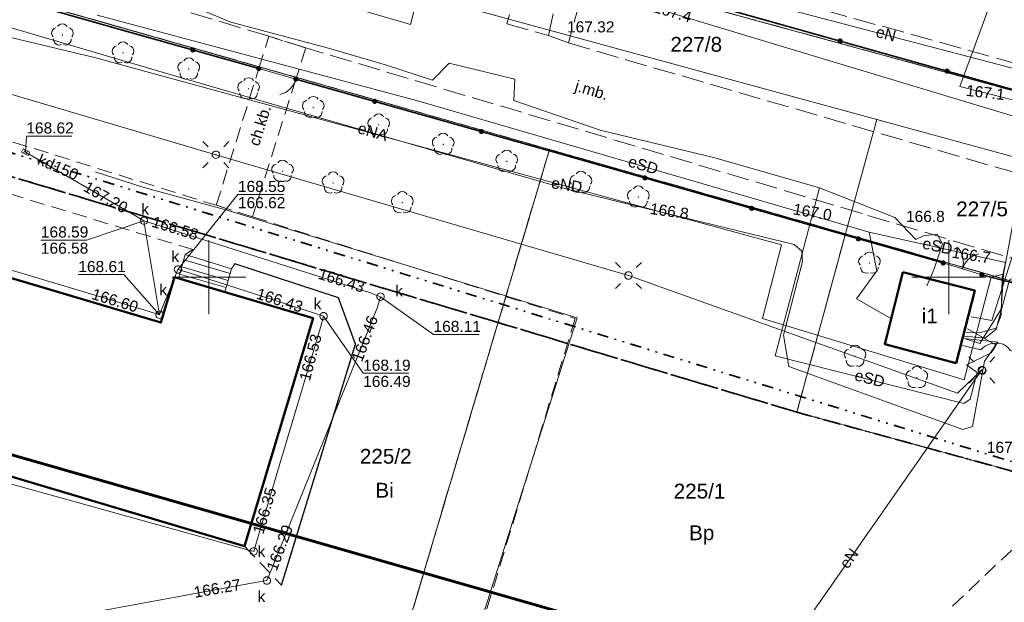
# Model space of a CAD drawing. Extents: x 7503703 to 7518012, y 5690450 to 5705715.
# Tile 31 of 50: x 7512587 to 7512654, y 5696878 to 5696917. Entities that reach past the tile are written whole.
import ezdxf
from ezdxf.enums import TextEntityAlignment as Align

# ---------------------------------------------------------------- set-up
doc = ezdxf.new("R2010")
doc.units = 0
for name, pattern in [('DWUKROPK1_5-3', [2.23, 0.75, -0.46, 0.05, -0.46, 0.05, -0.46]), ('KROPK2-2-2', [3.49, 1, -0.47, 0.05, -0.47, 1, -0.5]), ('PRZER1-1', [1, 0.5, -0.5]), ('PRZER2-1', [1.5, 1, -0.5]), ('PRZER3-1', [2, 1.5, -0.5])]:
    doc.linetypes.add(name, pattern=pattern)
doc.layers.get('0').update_dxf_attribs({"linetype": 'CONTINUOUS'})
for name, color, linetype, lineweight in [('EGBN', 7, 'CONTINUOUS', 18), ('EGBS', 7, 'CONTINUOUS', 18), ('EGBU', 7, 'CONTINUOUS', 50), ('EGBU_O', 7, 'CONTINUOUS', 50), ('EGDE', 7, 'CONTINUOUS', 18), ('EGDE_O', 7, 'CONTINUOUS', 18), ('EGPG', 7, 'CONTINUOUS', 18), ('GESGPB', 7, 'CONTINUOUS', 35), ('GESGPS', 7, 'CONTINUOUS', 35), ('GOSRBG', 7, 'CONTINUOUS', 18), ('GUPPRZ_O', 7, 'CONTINUOUS', 18), ('OTKC', 7, 'CONTINUOUS', 18), ('OTKC_O', 7, 'CONTINUOUS', 18), ('OTKG', 7, 'CONTINUOUS', 18), ('OTKJ', 7, 'CONTINUOUS', 18), ('OTKJ_O', 7, 'CONTINUOUS', 18), ('OTKK', 7, 'CONTINUOUS', 25), ('OTKU', 7, 'CONTINUOUS', 18), ('OTOB', 7, 'CONTINUOUS', 18), ('OTOF', 7, 'CONTINUOUS', 18), ('OTOO', 7, 'CONTINUOUS', 35), ('OTRN_O', 7, 'CONTINUOUS', 13), ('OTZI', 7, 'CONTINUOUS', 18), ('Ramka sekcyjna', 7, 'CONTINUOUS', 18), ('SUEO', 7, 'CONTINUOUS', 18), ('SUPP', 7, 'CONTINUOUS', 18), ('SUPW', 7, 'CONTINUOUS', 18), ('SUPW_O', 7, 'CONTINUOUS', 18)]:
    doc.layers.add(name, color=color, linetype=linetype, lineweight=lineweight)
for name, color, linetype, lineweight, true_color in [('EGUG', 96, 'CONTINUOUS', 18, 0x008000), ('EGUG_O', 96, 'CONTINUOUS', 18, 0x008000), ('GESKLU', 96, 'CONTINUOUS', 18, 0x008000), ('GESKLU_O', 96, 'CONTINUOUS', 18, 0x008000), ('OTZL', 96, 'CONTINUOUS', 18, 0x008000), ('SUCP', 212, 'CONTINUOUS', 18, 0xd200d2), ('SUEP', 1, 'CONTINUOUS', 18, 0xff0000), ('SUEP_O', 1, 'CONTINUOUS', 18, 0xff0000), ('SUKK', 36, 'CONTINUOUS', 18, 0x803300), ('SUKP', 36, 'CONTINUOUS', 18, 0x803300), ('SUKP_O', 36, 'CONTINUOUS', 18, 0x803300), ('SUTP', 30, 'CONTINUOUS', 18, 0xff9100)]:
    doc.layers.add(name, color=color, linetype=linetype, lineweight=lineweight, true_color=true_color)
doc.styles.add('Arial', font='arial.ttf')

# ---------------------------------------------------------------- blocks, each defined once
blk = doc.blocks.new('D_GSPRDL1')
blk.add_hatch(color=0).paths.add_polyline_path([(0, -0.045), (0.013906, -0.042798), (0.02645, -0.036406), (0.036406, -0.02645), (0.042798, -0.013906), (0.045, 0), (0.042798, 0.013906), (0.036406, 0.02645), (0.02645, 0.036406), (0.013906, 0.042798), (0, 0.045), (-0.013906, 0.042798), (-0.02645, 0.036406), (-0.036406, 0.02645), (-0.042798, 0.013906), (-0.045, 0), (-0.042798, -0.013906), (-0.036406, -0.02645), (-0.02645, -0.036406), (-0.013906, -0.042798)])
at = {"color": 0}
for points in [[(-0.324277, 0.563333), (-0.240553, 0.662679), (-0.127956, 0.727494), (0, 0.75), (0.127956, 0.727494), (0.240553, 0.662679), (0.324277, 0.563333)], [(-0.635969, -0.134326), (-0.70458, -0.024001), (-0.731429, 0.103115), (-0.713292, 0.231763), (-0.652348, 0.346501), (-0.55591, 0.433559), (-0.435555, 0.482485)], [(0.435555, 0.482485), (0.55591, 0.433559), (0.652348, 0.346501), (0.713292, 0.231763), (0.731429, 0.103115), (0.70458, -0.024001), (0.635969, -0.134326)], [(-0.068773, -0.646351), (-0.194901, -0.677512), (-0.324092, -0.663766), (-0.440839, -0.606763), (-0.531129, -0.513345), (-0.584125, -0.394725), (-0.593465, -0.265141)], [(0.593465, -0.265141), (0.584125, -0.394725), (0.531129, -0.513345), (0.440839, -0.606763), (0.324092, -0.663766), (0.194901, -0.677512), (0.068773, -0.646351)]]:
    blk.add_lwpolyline(points, dxfattribs=at)
blk = doc.blocks.new('D_GUPKKS1')
at = {"color": 0}
blk.add_lwpolyline([(0.5, -0.25), (-0.5, -0.25), (-0.5, 0.25), (0.5, 0.25)], close=True, dxfattribs=at)
for points in [[(-0.175, -0.25), (-0.175, 0.25)], [(0.175, -0.25), (0.175, 0.25)]]:
    blk.add_lwpolyline(points, dxfattribs=at)
blk = doc.blocks.new('D_GUPELA2')
blk.add_hatch(color=0).paths.add_polyline_path([(-0.001087, 0.044987), (0.011881, 0.043403), (0.021281, 0.03965), (0.030065, 0.033482), (0.038133, 0.023893), (0.043117, 0.012881), (0.044986, 0.001113), (0.044323, -0.007777), (0.040557, -0.019497), (0.033417, -0.030138), (0.024849, -0.037517), (0.013788, -0.042836), (0.002013, -0.044955), (-0.00982, -0.043916), (-0.020466, -0.040077), (-0.029541, -0.033946), (-0.036867, -0.025804), (-0.04187, -0.01649), (-0.04461, -0.005909), (-0.044532, 0.006476), (-0.041285, 0.017903), (-0.034764, 0.028574), (-0.024479, 0.03776), (-0.013449, 0.042943)])
at = {"color": 0}
for points in [[(-0.883883, 0.883883), (-0.53033, 0.53033)], [(0.883883, 0.883883), (0.53033, 0.53033)], [(-0.883883, -0.883883), (-0.53033, -0.53033)], [(0.883883, -0.883883), (0.53033, -0.53033)]]:
    blk.add_lwpolyline(points, dxfattribs=at)
blk = doc.blocks.new('D_GUPELA1')
at = {"color": 0}
blk.add_lwpolyline([(0, 0.25), (0.064705, 0.241481), (0.125, 0.216506), (0.176777, 0.176777), (0.216506, 0.125), (0.241481, 0.064705), (0.25, 0), (0.241481, -0.064705), (0.216506, -0.125), (0.176777, -0.176777), (0.125, -0.216506), (0.064705, -0.241481), (0, -0.25), (-0.064705, -0.241481), (-0.125, -0.216506), (-0.176777, -0.176777), (-0.216506, -0.125), (-0.241481, -0.064705), (-0.25, 0), (-0.241481, 0.064705), (-0.216506, 0.125), (-0.176777, 0.176777), (-0.125, 0.216506), (-0.064705, 0.241481)], close=True, dxfattribs=at)
blk = doc.blocks.new('D_GUPIWZ1_1')
at = {"color": 0}
blk.add_lwpolyline([(0, 0.25), (0.064705, 0.241481), (0.125, 0.216506), (0.176777, 0.176777), (0.216506, 0.125), (0.241481, 0.064705), (0.25, 0), (0.241481, -0.064705), (0.216506, -0.125), (0.176777, -0.176777), (0.125, -0.216506), (0.064705, -0.241481), (0, -0.25), (-0.064705, -0.241481), (-0.125, -0.216506), (-0.176777, -0.176777), (-0.216506, -0.125), (-0.241481, -0.064705), (-0.25, 0), (-0.241481, 0.064705), (-0.216506, 0.125), (-0.176777, 0.176777), (-0.125, 0.216506), (-0.064705, 0.241481)], close=True, dxfattribs=at)
blk = doc.blocks.new('D_GUPISN1')
at = {"color": 0}
blk.add_lwpolyline([(0, 0.25), (0.064705, 0.241481), (0.125, 0.216506), (0.176777, 0.176777), (0.216506, 0.125), (0.241481, 0.064705), (0.25, 0), (0.241481, -0.064705), (0.216506, -0.125), (0.176777, -0.176777), (0.125, -0.216506), (0.064705, -0.241481), (0, -0.25), (-0.064705, -0.241481), (-0.125, -0.216506), (-0.176777, -0.176777), (-0.216506, -0.125), (-0.241481, -0.064705), (-0.25, 0), (-0.241481, 0.064705), (-0.216506, 0.125), (-0.176777, 0.176777), (-0.125, 0.216506), (-0.064705, 0.241481)], close=True, dxfattribs=at)
blk = doc.blocks.new('D_GEPPGD1_2')
blk.add_hatch(color=0).paths.add_polyline_path([(0, -0.045), (0.013906, -0.042798), (0.02645, -0.036406), (0.036406, -0.02645), (0.042798, -0.013906), (0.045, 0), (0.042798, 0.013906), (0.036406, 0.02645), (0.02645, 0.036406), (0.013906, 0.042798), (0, 0.045), (-0.013906, 0.042798), (-0.02645, 0.036406), (-0.036406, 0.02645), (-0.042798, 0.013906), (-0.045, 0), (-0.042798, -0.013906), (-0.036406, -0.02645), (-0.02645, -0.036406), (-0.013906, -0.042798)])
blk = doc.blocks.new('D_GSLKBR1')
at = {"color": 0}
for points in [[(1.299038, 0.75), (1.06066, 0.43934), (0.75, 0.200962), (0.388229, 0.051111), (0, 0)], [(0, 0), (0.388229, -0.051111), (0.75, -0.200962), (1.06066, -0.43934), (1.299038, -0.75)]]:
    blk.add_lwpolyline(points, dxfattribs=at)
blk = doc.blocks.new('D_KOLO')
blk.add_hatch(color=0).paths.add_polyline_path([(-0.175, 0), (-0.169037, -0.045293), (-0.151554, -0.0875), (-0.123744, -0.123744), (-0.0875, -0.151554), (-0.045293, -0.169037), (0, -0.175), (0.045293, -0.169037), (0.0875, -0.151554), (0.123744, -0.123744), (0.151554, -0.0875), (0.169037, -0.045293), (0.175, 0), (0.169037, 0.045293), (0.151554, 0.0875), (0.123744, 0.123744), (0.0875, 0.151554), (0.045293, 0.169037), (0, 0.175), (-0.045293, 0.169037), (-0.0875, 0.151554), (-0.123744, 0.123744), (-0.151554, 0.0875), (-0.169037, 0.045293)])
blk = doc.blocks.new('D_GSLKOG1')
blk.add_hatch(color=0).paths.add_polyline_path([(-0.175, 0), (-0.169037, -0.045293), (-0.151554, -0.0875), (-0.123744, -0.123744), (-0.0875, -0.151554), (-0.045293, -0.169037), (0, -0.175), (0.045293, -0.169037), (0.0875, -0.151554), (0.123744, -0.123744), (0.151554, -0.0875), (0.169037, -0.045293), (0.175, 0), (0.169037, 0.045293), (0.151554, 0.0875), (0.123744, 0.123744), (0.0875, 0.151554), (0.045293, 0.169037), (0, 0.175), (-0.045293, 0.169037), (-0.0875, 0.151554), (-0.123744, 0.123744), (-0.151554, 0.0875), (-0.169037, 0.045293)])
blk = doc.blocks.new('D_GSLKFU1')
at = {"color": 0}
blk.add_lwpolyline([(0, 0), (-0.012833, -0.195789), (-0.051111, -0.388229), (-0.114181, -0.574025), (-0.200962, -0.75), (-0.30997, -0.913142), (-0.43934, -1.06066), (-0.586858, -1.19003), (-0.75, -1.299038)], dxfattribs=at)

msp = doc.modelspace()

# ---------------------------------------------------------------- linework, layer by layer
at = {"layer": 'EGBN', "color": 7, "linetype": 'Continuous', "lineweight": 18, "elevation": 10.18}
msp.add_lwpolyline([(7512551.39, 5696897.08), (7512531.04, 5696902.96), (7512535.5, 5696918.23), (7512556.54, 5696911.93), (7512557.01, 5696911.79), (7512556.17, 5696908.98), (7512560.09, 5696907.81), (7512596.75, 5696896.92), (7512597.66, 5696899.99), (7512607.03, 5696897.23), (7512602.41, 5696881.81), (7512557.94, 5696895.09), (7512556.18, 5696895.61)], close=True, dxfattribs=at)
at = {"layer": 'EGBS', "color": 7, "linetype": 'Continuous', "lineweight": 18, "elevation": 10.18}
msp.add_lwpolyline([(7512601.53, 5696900.55), (7512601.07, 5696898.98), (7512597.93, 5696899.91), (7512598.4, 5696901.52)], close=True, dxfattribs=at)
for points in [[(7512601.441, 5696900.245), (7512598.297, 5696901.166)], [(7512601.3, 5696899.765), (7512598.157, 5696900.686)], [(7512601.159, 5696899.285), (7512598.016, 5696900.206)]]:
    msp.add_lwpolyline(points, dxfattribs=at)
at = {"layer": 'EGBU', "color": 18, "linetype": 'Continuous', "lineweight": 50, "true_color": 0x0a0909, "elevation": 10.18}
msp.add_lwpolyline([(7512535.5, 5696918.23), (7512556.54, 5696911.93), (7512557.01, 5696911.79), (7512556.17, 5696908.98), (7512560.09, 5696907.81), (7512596.75, 5696896.92), (7512597.66, 5696899.99), (7512607.03, 5696897.23), (7512602.41, 5696881.81), (7512557.94, 5696895.09), (7512556.18, 5696895.61), (7512555.82, 5696894.43), (7512554.99, 5696891.67), (7512555.99, 5696891.37), (7512555.11, 5696888.41), (7512554.1, 5696888.71), (7512551.2, 5696879.07), (7512572.01, 5696872.86), (7512568.33, 5696860.5), (7512544.41, 5696867.54)], dxfattribs=at)
msp.add_lwpolyline([(7512646.89, 5696900.32), (7512651.74, 5696899.1), (7512650.48, 5696894.19), (7512645.67, 5696895.47)], close=True, dxfattribs=at)
at = {"layer": 'EGDE', "color": 7, "linetype": 'Continuous', "lineweight": 18, "elevation": 10.22}
for points in [[(7512752.095, 5696959.778), (7512714.881, 5697060.958), (7512602.588, 5697030.113), (7512602.198, 5697030.093), (7512584.278, 5696968.198), (7512583.538, 5696965.698), (7512574.438, 5696934.651), (7512615.084, 5696923.452), (7512621.024, 5696921.693), (7512693.481, 5696901.899)], [(7512574.438, 5696934.651), (7512583.538, 5696965.698), (7512584.278, 5696968.198), (7512556.49, 5696976.558), (7512551.84, 5696961.249), (7512538.271, 5696965.369), (7512535.532, 5696966.179), (7512531.842, 5696952.68), (7512535.671, 5696951.53), (7512557.91, 5696944.83), (7512564.42, 5696967.52), (7512577.43, 5696963.91), (7512570.82, 5696940.94), (7512573.008, 5696940.281), (7512569.878, 5696931.192), (7512645.12, 5696910.644), (7512661.518, 5696906.166), (7512689.851, 5696898.43), (7512693.481, 5696901.899), (7512621.024, 5696921.693), (7512615.084, 5696923.452)], [(7512569.878, 5696931.192), (7512573.008, 5696940.281), (7512570.82, 5696940.94), (7512557.91, 5696944.83), (7512535.671, 5696951.53), (7512530.201, 5696935.092), (7512565.018, 5696925.132), (7512623.01, 5696908.62), (7512643.01, 5696902.925), (7512645.12, 5696910.644)], [(7512659.358, 5696898.266), (7512661.518, 5696906.166), (7512645.12, 5696910.644), (7512643.01, 5696902.925)], [(7512623.01, 5696908.62), (7512592.16, 5696804.83), (7512674.495, 5696883.749), (7512661.607, 5696897.627), (7512659.358, 5696898.266), (7512656.118, 5696886.387), (7512639.721, 5696890.866), (7512643.01, 5696902.925)], [(7512656.118, 5696886.387), (7512659.358, 5696898.266), (7512643.01, 5696902.925), (7512639.721, 5696890.866)]]:
    msp.add_lwpolyline(points, close=True, dxfattribs=at)
msp.add_lwpolyline([(7512530.201, 5696935.092), (7512565.018, 5696925.132), (7512623.01, 5696908.62), (7512592.16, 5696804.83), (7512587.987, 5696800.83), (7512583.288, 5696797.191), (7512578.028, 5696794.183), (7512572.679, 5696791.664), (7512564.28, 5696788.226), (7512558.57, 5696786.126), (7512552.67, 5696784.835)], dxfattribs=at)
at = {"layer": 'EGUG', "color": 96, "linetype": 'PRZER1-1', "lineweight": 18, "true_color": 0x008000, "elevation": 10.08}
for points in [[(7512574.438, 5696934.651), (7512583.538, 5696965.698), (7512584.278, 5696968.198), (7512602.198, 5697030.093), (7512629.996, 5697038.231), (7512638.635, 5697040.761), (7512668.063, 5697049.38), (7512687.522, 5697055.079), (7512707.181, 5697060.838), (7512714.981, 5697063.118), (7512730.349, 5697020.332), (7512730.419, 5697020.142), (7512736.738, 5697002.534), (7512742.777, 5696985.735), (7512748.856, 5696968.747), (7512752.095, 5696959.778), (7512693.481, 5696901.899), (7512621.024, 5696921.693), (7512615.084, 5696923.452)], [(7512623.01, 5696908.62), (7512643.01, 5696902.925), (7512639.721, 5696890.866), (7512656.118, 5696886.387), (7512659.358, 5696898.266), (7512661.607, 5696897.627), (7512674.495, 5696883.749), (7512592.16, 5696804.83)], [(7512639.721, 5696890.866), (7512643.01, 5696902.925), (7512659.358, 5696898.266), (7512656.118, 5696886.387)]]:
    msp.add_lwpolyline(points, close=True, dxfattribs=at)
for points in [[(7512542.821, 5696980.678), (7512556.06, 5696976.688), (7512556.49, 5696976.558), (7512584.278, 5696968.198), (7512583.538, 5696965.698), (7512574.438, 5696934.651), (7512615.084, 5696923.452), (7512621.024, 5696921.693), (7512693.481, 5696901.899), (7512689.851, 5696898.43), (7512674.495, 5696883.749), (7512661.607, 5696897.627), (7512659.358, 5696898.266), (7512643.01, 5696902.925), (7512623.01, 5696908.62), (7512565.018, 5696925.132), (7512530.201, 5696935.092)], [(7512530.201, 5696935.092), (7512565.018, 5696925.132), (7512623.01, 5696908.62), (7512592.16, 5696804.83), (7512587.987, 5696800.83), (7512583.288, 5696797.191), (7512578.028, 5696794.183), (7512572.679, 5696791.664), (7512564.28, 5696788.226), (7512558.57, 5696786.126), (7512552.67, 5696784.835)]]:
    msp.add_lwpolyline(points, dxfattribs=at)
at = {"layer": 'GESGPB', "color": 7, "linetype": 'DWUKROPK1_5-3', "lineweight": 35, "elevation": 10.1}
msp.add_lwpolyline([(7512599.331, 5697115.344), (7512556.49, 5696976.558), (7512542.821, 5696980.678), (7512539.742, 5696981.618), (7512535.872, 5696982.778), (7512528.932, 5696984.867), (7512521.993, 5696986.957), (7512517.453, 5696971.649), (7512513.453, 5696958.15), (7512506.043, 5696933.272), (7512834.022, 5696832.038), (7512839.07, 5696834.82), (7512845.963, 5696838.599), (7512853.095, 5696845.399), (7512853.94, 5696848.24), (7512867.188, 5696892.527), (7512874.83, 5696917.94), (7512878.731, 5696930.93), (7512790.055, 5696979.375), (7512630.836, 5697066.378), (7512611.809, 5697119.393)], close=True, dxfattribs=at)
msp.add_lwpolyline([(7512687.537, 5696658.789), (7512710.125, 5696679.718), (7512732.754, 5696700.686), (7512751.622, 5696717.964), (7512775.771, 5696740.543), (7512773.651, 5696742.772), (7512814.499, 5696782.09), (7512818.899, 5696786.32), (7512823.859, 5696791.259), (7512841.659, 5696808.999), (7512838.1, 5696819.75), (7512836.541, 5696824.448), (7512835.592, 5696827.288), (7512834.022, 5696832.038), (7512506.043, 5696933.272), (7512483.414, 5696857.279), (7512498.713, 5696853.178), (7512468.781, 5696736.369), (7512448.744, 5696658.123)], dxfattribs=at)
at = {"layer": 'GESGPS', "color": 7, "linetype": 'KROPK2-2-2', "lineweight": 35, "elevation": 10.1}
for points in [[(7512435.992, 5696952.002), (7512639.721, 5696890.866), (7512656.118, 5696886.387), (7512674.495, 5696883.749), (7512697.622, 5696871.76), (7512834.022, 5696832.038), (7512839.07, 5696834.82), (7512845.963, 5696838.599), (7512853.095, 5696845.399), (7512853.94, 5696848.24), (7512867.188, 5696892.527), (7512874.83, 5696917.94), (7512878.731, 5696930.93), (7512714.981, 5697063.118), (7512707.181, 5697060.838), (7512687.522, 5697055.079), (7512668.063, 5697049.38), (7512645.697, 5697042.829), (7512618.879, 5697120.893)], [(7512687.537, 5696658.789), (7512710.125, 5696679.718), (7512732.754, 5696700.686), (7512751.622, 5696717.964), (7512775.771, 5696740.543), (7512773.651, 5696742.772), (7512814.499, 5696782.09), (7512818.899, 5696786.32), (7512823.859, 5696791.259), (7512841.659, 5696808.999), (7512838.1, 5696819.75), (7512836.541, 5696824.448), (7512835.592, 5696827.288), (7512834.022, 5696832.038), (7512697.622, 5696871.76), (7512674.495, 5696883.749), (7512656.118, 5696886.387), (7512639.721, 5696890.866), (7512435.992, 5696952.002)]]:
    msp.add_lwpolyline(points, dxfattribs=at)
at = {"layer": 'GESKLU', "color": 96, "linetype": 'PRZER3-1', "lineweight": 18, "true_color": 0x008000, "elevation": 10.06}
for points in [[(7512574.438, 5696934.651), (7512583.538, 5696965.698), (7512584.278, 5696968.198), (7512602.198, 5697030.093), (7512629.996, 5697038.231), (7512638.635, 5697040.761), (7512668.063, 5697049.38), (7512687.522, 5697055.079), (7512707.181, 5697060.838), (7512714.981, 5697063.118), (7512730.349, 5697020.332), (7512730.419, 5697020.142), (7512736.738, 5697002.534), (7512742.777, 5696985.735), (7512748.856, 5696968.747), (7512752.095, 5696959.778), (7512693.481, 5696901.899), (7512621.024, 5696921.693), (7512615.084, 5696923.452)], [(7512623.01, 5696908.62), (7512643.01, 5696902.925), (7512639.721, 5696890.866), (7512656.118, 5696886.387), (7512659.358, 5696898.266), (7512661.607, 5696897.627), (7512674.495, 5696883.749), (7512592.16, 5696804.83)], [(7512639.721, 5696890.866), (7512643.01, 5696902.925), (7512659.358, 5696898.266), (7512656.118, 5696886.387)]]:
    msp.add_lwpolyline(points, close=True, dxfattribs=at)
for points in [[(7512542.821, 5696980.678), (7512556.06, 5696976.688), (7512556.49, 5696976.558), (7512584.278, 5696968.198), (7512583.538, 5696965.698), (7512574.438, 5696934.651), (7512615.084, 5696923.452), (7512621.024, 5696921.693), (7512693.481, 5696901.899), (7512689.851, 5696898.43), (7512674.495, 5696883.749), (7512661.607, 5696897.627), (7512659.358, 5696898.266), (7512643.01, 5696902.925), (7512623.01, 5696908.62), (7512565.018, 5696925.132), (7512530.201, 5696935.092)], [(7512530.201, 5696935.092), (7512565.018, 5696925.132), (7512623.01, 5696908.62), (7512592.16, 5696804.83), (7512587.987, 5696800.83), (7512583.288, 5696797.191), (7512578.028, 5696794.183), (7512572.679, 5696791.664), (7512564.28, 5696788.226), (7512558.57, 5696786.126), (7512552.67, 5696784.835)]]:
    msp.add_lwpolyline(points, dxfattribs=at)
at = {"layer": 'GOSRBG', "color": 3, "linetype": 'Continuous', "lineweight": 60, "elevation": 10.04}
msp.add_lwpolyline([(7512739.985, 5696896.446), (7512699.032, 5696928.944), (7512591.508, 5696959.84), (7512503.234, 5696985.761), (7512469.374, 5696889.223), (7512539.922, 5696865.093), (7512550.495, 5696898.359), (7512651.11, 5696869.527), (7512666.595, 5696861.927), (7512692.607, 5696849.266)], close=True, dxfattribs=at)
at = {"layer": 'GUPPRZ_O', "color": 36, "linetype": 'Continuous', "lineweight": 13, "true_color": 0x803300, "elevation": 10.8, "flags": 128}
for points in [[(7512587.606, 5696908.444), (7512587.658, 5696909.526), (7512590.738, 5696909.526)], [(7512597.905, 5696900.514), (7512601.957, 5696905.573), (7512605.037, 5696905.573)], [(7512595.606, 5696903.804), (7512591.721, 5696902.498), (7512588.641, 5696902.498)], [(7512596.655, 5696897.455), (7512594.25, 5696900.164), (7512591.17, 5696900.164)], [(7512611.594, 5696898.675), (7512615.171, 5696896.116), (7512618.251, 5696896.116)], [(7512607.744, 5696897.355), (7512610.419, 5696893.496), (7512613.499, 5696893.496)]]:
    msp.add_lwpolyline(points, dxfattribs=at)
at = {"layer": 'OTKC', "color": 7, "linetype": 'PRZER2-1', "lineweight": 18, "elevation": 10.18}
for points in [[(7512551.19, 5696917.159), (7512554.583, 5696928.117), (7512559.914, 5696926.592), (7512565.19, 5696924.89), (7512570.558, 5696923.355), (7512568.128, 5696914.916), (7512600.494, 5696904.848), (7512602.948, 5696904.068), (7512607.227, 5696902.713), (7512624.742, 5696897.21), (7512609.134, 5696845.841), (7512599.592, 5696848.863), (7512600.291, 5696851.536), (7512582.37, 5696856.417), (7512581.556, 5696854.209), (7512541.347, 5696865.604)], [(7512569.84, 5696873.5), (7512551.2, 5696879.07), (7512554.1, 5696888.71), (7512556.35, 5696888.08), (7512557.23, 5696890.92), (7512555.99, 5696891.37), (7512554.99, 5696891.67), (7512555.82, 5696894.43), (7512556.18, 5696895.61), (7512556.445, 5696895.556), (7512557.94, 5696895.09), (7512602.41, 5696881.81), (7512604.901, 5696879.186), (7512609.904, 5696895.456), (7512608.741, 5696898.594), (7512601.748, 5696900.893), (7512601.53, 5696900.55), (7512598.4, 5696901.52), (7512598.916, 5696901.858), (7512561.348, 5696913.278), (7512561.36, 5696912.09), (7512556.98, 5696913.41), (7512556.54, 5696911.93), (7512535.5, 5696918.23)]]:
    msp.add_lwpolyline(points, dxfattribs=at)
msp.add_lwpolyline([(7512604.045, 5696916.272), (7512606.534, 5696915.482), (7512605.873, 5696913.376), (7512602.948, 5696904.068), (7512600.494, 5696904.848), (7512603.364, 5696914.086)], close=True, dxfattribs=at)
msp.add_lwpolyline([(7512485.07, 5696792.71), (7512507.37, 5696785.99), (7512516.72, 5696783.62, 0.047088), (7512535.68, 5696781.8, 0.045699), (7512554.88, 5696783.62, 0.041112), (7512573.35, 5696789.47, 0.04093), (7512590.17, 5696798.75, 0.04259), (7512604.92, 5696811.27, 0.000569), (7512641.25, 5696847.19, 0.000269), (7512676.84, 5696882.46), (7512686.22, 5696891.76), (7512687.44, 5696890.76, -0.000141), (7512660.18, 5696863.74, -0.000702), (7512624.59, 5696828.5, -0.017645), (7512598.86, 5696803.52, -0.057955), (7512582.79, 5696792.41, -0.056027), (7512564.68, 5696784.63, -0.063895), (7512545.68, 5696780.73, -0.047864), (7512526.05, 5696780.69, -0.057159), (7512506.93, 5696784.47), (7512480.86, 5696792.35), (7512481.22, 5696793.88)], format="xyb", close=True, dxfattribs=at)
at = {"layer": 'OTKG', "color": 7, "linetype": 'PRZER2-1', "lineweight": 18, "elevation": 10.18}
msp.add_lwpolyline([(7512480.72, 5696790.15), (7512506.23, 5696782.52), (7512516, 5696780.01, 0.045143), (7512535.79, 5696778.19, 0.048706), (7512555.75, 5696780.09, 0.047658), (7512574.84, 5696786.12, 0.042877), (7512592.36, 5696795.82, 0.043294), (7512607.6, 5696808.76, 0.000306), (7512643.91, 5696844.68, 0.000422), (7512679.48, 5696879.92), (7512689.09, 5696889.46), (7512687.44, 5696890.76), (7512677.96, 5696881.36), (7512660.18, 5696863.74), (7512642.41, 5696846.12, 0.000245), (7512606.06, 5696810.16), (7512598.86, 5696803.52, -0.057955), (7512582.79, 5696792.41, -0.056027), (7512564.68, 5696784.63, -0.063895), (7512545.68, 5696780.73, -0.047864), (7512526.05, 5696780.69, -0.057159), (7512506.93, 5696784.47), (7512480.86, 5696792.35)], format="xyb", close=True, dxfattribs=at)
at = {"layer": 'OTKJ', "color": 7, "linetype": 'PRZER3-1', "lineweight": 18, "elevation": 10.18}
for points in [[(7512686.22, 5696891.76), (7512644.132, 5696904.285), (7512606.534, 5696915.482), (7512604.045, 5696916.272), (7512592.416, 5696919.759), (7512560.207, 5696928.751)], [(7512586.003, 5696927.226), (7512593.599, 5696925.035), (7512605.283, 5696921.616), (7512607.863, 5696920.834), (7512614.114, 5696918.76), (7512615.348, 5696923.208), (7512616.238, 5696925.677), (7512621.668, 5696923.959), (7512621.366, 5696921.599), (7512620.122, 5696917.105), (7512622.932, 5696916.321), (7512624.283, 5696915.814), (7512662.265, 5696904.789)]]:
    msp.add_lwpolyline(points, dxfattribs=at)
at = {"layer": 'OTKK', "color": 7, "linetype": 'Continuous', "lineweight": 25, "elevation": 10.18}
msp.add_lwpolyline([(7512604.901, 5696879.186), (7512609.904, 5696895.456), (7512608.741, 5696898.594), (7512601.748, 5696900.893)], dxfattribs=at)
at = {"layer": 'OTKU', "color": 7, "linetype": 'PRZER3-1', "lineweight": 18, "elevation": 10.18}
msp.add_lwpolyline([(7512660.425, 5696912.757), (7512631.037, 5696920.991), (7512631.782, 5696923.941), (7512655.28, 5696917.977, 0.370954), (7512661.267, 5696922.246), (7512663.779, 5696931.03), (7512665.84, 5696930.52), (7512688.88, 5696923.578), (7512698.226, 5696920.427), (7512708.805, 5696917.032), (7512705.875, 5696914.139, 0.313703), (7512698.32, 5696913.27), (7512691.689, 5696907.545, -0.266367), (7512680.847, 5696907.337), (7512671.64, 5696909.653), (7512665.948, 5696911.278), (7512661.899, 5696910.526), (7512662.053, 5696910.973), (7512663.147, 5696914.97), (7512661.19, 5696915.509)], format="xyb", close=True, dxfattribs=at)
msp.add_lwpolyline([(7512624.014, 5696921.033), (7512625.621, 5696920.602), (7512624.283, 5696915.814), (7512622.932, 5696916.321)], close=True, dxfattribs=at)
at = {"layer": 'OTOB', "color": 7, "linetype": 'Continuous', "lineweight": 18, "elevation": 10.18}
msp.add_lwpolyline([(7512652.22, 5696900.15), (7512649.61, 5696900.95)], dxfattribs=at)
at = {"layer": 'OTOF', "color": 7, "linetype": 'Continuous', "lineweight": 18, "elevation": 10.18}
msp.add_lwpolyline([(7512603.364, 5696914.086), (7512605.873, 5696913.376)], dxfattribs=at)
at = {"layer": 'OTOO', "color": 7, "linetype": 'Continuous', "lineweight": 35, "elevation": 10.18}
for points in [[(7512565.19, 5696924.89), (7512570.75, 5696923.3), (7512571.5, 5696923.12), (7512594.46, 5696916.6), (7512603.364, 5696914.086)], [(7512630.62, 5696919.34), (7512661.899, 5696910.526), (7512665.948, 5696911.278)], [(7512605.873, 5696913.376), (7512623.73, 5696908.33), (7512649.61, 5696900.95)], [(7512558.57, 5696786.126), (7512561.88, 5696787.31), (7512570.7, 5696790.84), (7512580.48, 5696795.38), (7512583.01, 5696796.97), (7512598.71, 5696810.96), (7512612.26, 5696823.9), (7512627.73, 5696838.73), (7512654.48, 5696864.48), (7512663.41, 5696873.08), (7512674.22, 5696883.51), (7512673.81, 5696884.52), (7512667.75, 5696891.01), (7512661.56, 5696897.6), (7512655.81, 5696899.23), (7512652.22, 5696900.15)]]:
    msp.add_lwpolyline(points, dxfattribs=at)
at = {"layer": 'OTZI', "color": 7, "linetype": 'PRZER2-1', "lineweight": 18, "elevation": 10.1}
msp.add_lwpolyline([(7512574.068, 5696804.394), (7512592.533, 5696823.105), (7512665.956, 5696892.649)], dxfattribs=at)
at = {"layer": 'Ramka sekcyjna', "color": 7, "linetype": 'Continuous', "lineweight": 18, "elevation": 100, "flags": 128}
for points in [[(7512600, 5696897.5), (7512600, 5696902.5)], [(7512650, 5696897.5), (7512650, 5696902.5)], [(7512602.5, 5696900), (7512597.5, 5696900)], [(7512652.5, 5696900), (7512647.5, 5696900)]]:
    msp.add_lwpolyline(points, dxfattribs=at)
at = {"layer": 'SUCP', "color": 212, "linetype": 'Continuous', "lineweight": 18, "true_color": 0xd200d2, "elevation": 10.14}
msp.add_lwpolyline([(7512616.17, 5696934.189), (7512612.395, 5696919.194), (7512550.24, 5696937.071), (7512549.84, 5696935.631), (7512613.614, 5696917.072), (7512617.818, 5696933.774)], close=True, dxfattribs=at)
at = {"layer": 'SUEP', "color": 1, "linetype": 'Continuous', "lineweight": 18, "true_color": 0xff0000, "elevation": 10.14}
msp.add_lwpolyline([(7512824.41, 5697131.113), (7512823.854, 5697135.179), (7512854.296, 5697143.686), (7512868.818, 5697077.041), (7512858.127, 5697064.826), (7512836.407, 5697043.233), (7512830.95, 5697038.544), (7512823.638, 5697033.418), (7512823.529, 5697030.256), (7512812.616, 5697019.568), (7512694.033, 5696901.063), (7512691.737, 5696899.278, -0.215194), (7512689.077, 5696898.652), (7512662.232, 5696906.578), (7512659.503, 5696907.482, 0.09015), (7512658.854, 5696907.345, 0.175405), (7512657.439, 5696905.521), (7512655.606, 5696900.748), (7512654.89, 5696895.297, -0.209822), (7512654.525, 5696895.008, -0.099477), (7512654.144, 5696895.038, 0.178159), (7512653.565, 5696895.495, 0.26921), (7512652.149, 5696895.084), (7512650.907, 5696895.386)], format="xyb", dxfattribs=at)
for points in [[(7512653.681, 5696900.184), (7512652.85, 5696899.985), (7512651.023, 5696893.056), (7512637.403, 5696897.204), (7512638.69, 5696902.184), (7512613.871, 5696908.922), (7512592.257, 5696914.826), (7512582.155, 5696917.233), (7512592.072, 5696955.348)], [(7512651.51, 5696897.315), (7512652.895, 5696897.066), (7512661.617, 5696924.429), (7512636.728, 5696931.555), (7512629.599, 5696933.846), (7512615.785, 5696938.554), (7512613.748, 5696931.745), (7512598.621, 5696937.288), (7512602.492, 5696953)], [(7512702.901, 5696913.008), (7512699.481, 5696910.318), (7512697.911, 5696908.199), (7512694.951, 5696906.039), (7512690.392, 5696904.059), (7512682.693, 5696906.138), (7512678.294, 5696907.887), (7512662.438, 5696911.675), (7512655.579, 5696913.765), (7512635.882, 5696918.953), (7512622.703, 5696922.133), (7512622.184, 5696926.602), (7512623.434, 5696931.752), (7512624.993, 5696933.761), (7512628.539, 5696945.811)], [(7512640.304, 5696931.94), (7512639.682, 5696931.578), (7512655.23, 5696926.596), (7512653.587, 5696920.673), (7512650.74, 5696912.88), (7512655.804, 5696911.592), (7512653.683, 5696900.206), (7512653.527, 5696897.84), (7512652.099, 5696895.515), (7512651.05, 5696895.843)], [(7512585.047, 5696921.702), (7512588.007, 5696921.012), (7512589.946, 5696920.772), (7512593.806, 5696919.613), (7512597.216, 5696919.033), (7512601.465, 5696917.213), (7512608.065, 5696915.473), (7512612.004, 5696914.323), (7512615.094, 5696913.303), (7512616.234, 5696914.443), (7512620.663, 5696913.373), (7512620.593, 5696911.934), (7512626.443, 5696909.934), (7512634.172, 5696908.044), (7512641.249, 5696906.037), (7512646.35, 5696904.015), (7512647.76, 5696902.535), (7512648.285, 5696902.792), (7512649.212, 5696902.908), (7512649.56, 5696902.252), (7512648.981, 5696900.477), (7512648.517, 5696899.407)], [(7512651.055, 5696895.859), (7512653.3, 5696895.601), (7512652.408, 5696894.326), (7512651.602, 5696889.905), (7512650.943, 5696889.709), (7512639.191, 5696893.956), (7512638.831, 5696896.085), (7512640.101, 5696901.045), (7512640.071, 5696901.745), (7512639.531, 5696902.205), (7512624.113, 5696905.964), (7512597.986, 5696913.513), (7512586.177, 5696916.983), (7512572.208, 5696920.713), (7512571.198, 5696920.663), (7512568.778, 5696915.343), (7512566.178, 5696912.233), (7512562.418, 5696909.744), (7512556.12, 5696910.671)], [(7512646.008, 5696897.246), (7512643.746, 5696898.524), (7512645.133, 5696900.412), (7512644.609, 5696903.032), (7512614.033, 5696911.939), (7512592.455, 5696917.703)], [(7512554.972, 5696911.754), (7512556.759, 5696915.363), (7512566.638, 5696912.873), (7512569.758, 5696917.323), (7512600.465, 5696908.264), (7512628.342, 5696900.105), (7512650.588, 5696892.156), (7512652.225, 5696893.723), (7512652.263, 5696893.684)], [(7512641.249, 5696906.037), (7512638.265, 5696894.68), (7512651.003, 5696891.464), (7512651.429, 5696891.747), (7512651.902, 5696893.546), (7512651.192, 5696894.066), (7512652.849, 5696894.87), (7512653.181, 5696895.391), (7512651.713, 5696896.243), (7512651.255, 5696896.507)], [(7512644.609, 5696903.032), (7512653.829, 5696900.984), (7512653.588, 5696899.897), (7512653.539, 5696897.436), (7512653.201, 5696896.542), (7512652.042, 5696896.229), (7512651.176, 5696896.251)], [(7512651.059, 5696896.006), (7512652.459, 5696895.876), (7512653.199, 5696896.476), (7512654.099, 5696899.806), (7512654.969, 5696900.226), (7512658.218, 5696899.326), (7512660.438, 5696898.777), (7512661.907, 5696898.227), (7512668.876, 5696890.828), (7512674.235, 5696884.979), (7512674.875, 5696883.909), (7512674.975, 5696883.209), (7512674.025, 5696882.179)], [(7512652.263, 5696893.684), (7512652.225, 5696893.723), (7512634.391, 5696868.168)]]:
    msp.add_lwpolyline(points, dxfattribs=at)
at = {"layer": 'SUKP', "color": 36, "linetype": 'Continuous', "lineweight": 18, "true_color": 0x803300, "elevation": 10.14}
for points in [[(7512595.606, 5696903.804), (7512594.916, 5696904.204), (7512587.606, 5696908.444)], [(7512577.902, 5696888.441), (7512603.025, 5696881.466), (7512603.245, 5696882.236), (7512607.524, 5696896.595), (7512607.744, 5696897.355), (7512606.984, 5696897.595), (7512598.665, 5696900.274), (7512597.905, 5696900.514), (7512597.605, 5696899.774), (7512596.955, 5696898.195), (7512596.655, 5696897.455), (7512595.885, 5696897.685), (7512562.208, 5696907.784)], [(7512620.027, 5696814.279), (7512608.67, 5696846.02), (7512624.883, 5696897.25), (7512601.296, 5696904.498), (7512595.53, 5696906.07), (7512592.298, 5696907.118)], [(7512570.45, 5696856.6), (7512570.893, 5696856.833), (7512576.647, 5696874.067), (7512576.807, 5696874.537), (7512577.597, 5696874.687), (7512603.125, 5696879.356), (7512603.915, 5696879.496), (7512604.215, 5696880.236), (7512611.384, 5696897.955), (7512611.594, 5696898.675), (7512610.924, 5696898.935), (7512596.376, 5696903.554), (7512595.606, 5696903.804)], [(7512595.606, 5696903.804), (7512596.655, 5696897.455)]]:
    msp.add_lwpolyline(points, dxfattribs=at)
at = {"layer": 'SUTP', "color": 30, "linetype": 'Continuous', "lineweight": 18, "true_color": 0xff9100, "elevation": 10.14}
msp.add_lwpolyline([(7512661.003, 5696908.825), (7512660.777, 5696908.937), (7512629.174, 5696918.461), (7512628.948, 5696918.567), (7512622.597, 5696920.388), (7512622.359, 5696920.463), (7512622.121, 5696920.538), (7512575.994, 5696933.197), (7512575.758, 5696933.279)], dxfattribs=at)

# ---------------------------------------------------------------- block references
at = {"layer": 'EGPG', "color": 7, "linetype": 'Continuous', "lineweight": 18}
for p in [(7512645.12, 5696910.644, 10.24), (7512623.01, 5696908.62, 10.24), (7512643.01, 5696902.925, 10.24), (7512639.721, 5696890.866, 10.24)]:
    msp.add_blockref('D_GEPPGD1_2', p, dxfattribs=at)
at = {"layer": 'OTOB', "color": 7, "linetype": 'Continuous', "lineweight": 18, "rotation": 72.958995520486}
msp.add_blockref('D_GSLKBR1', (7512650.915, 5696900.55, 10.18), dxfattribs=at)
at = {"layer": 'OTOF', "color": 7, "linetype": 'Continuous', "lineweight": 18, "rotation": 344.215729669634}
msp.add_blockref('D_GSLKFU1', (7512605.873, 5696913.376, 10.18), dxfattribs=at)
at = {"layer": 'OTOO', "color": 7, "linetype": 'Continuous', "lineweight": 35}
for name, p, rotation in [('D_KOLO', (7512642.65, 5696915.95, 10.18), 344.26290815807), ('D_KOLO', (7512642.65, 5696915.95, 10.18), 344.26290815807), ('D_KOLO', (7512598.912, 5696915.343, 10.18), 344.231189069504), ('D_KOLO', (7512598.912, 5696915.343, 10.18), 344.231189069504), ('D_GSLKOG1', (7512603.364, 5696914.086, 10.18), 344.231189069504), ('D_GSLKOG1', (7512605.873, 5696913.376, 10.18), 344.219599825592), ('D_KOLO', (7512649.869, 5696913.916, 10.18), 344.26290815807), ('D_KOLO', (7512649.869, 5696913.916, 10.18), 344.26290815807), ('D_KOLO', (7512611.193, 5696911.873, 10.18), 344.219599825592), ('D_KOLO', (7512611.193, 5696911.873, 10.18), 344.219599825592), ('D_KOLO', (7512618.41, 5696909.833, 10.18), 344.219599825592), ('D_KOLO', (7512618.41, 5696909.833, 10.18), 344.219599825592), ('D_KOLO', (7512629.458, 5696906.697, 10.18), 344.08384857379), ('D_KOLO', (7512629.458, 5696906.697, 10.18), 344.08384857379), ('D_KOLO', (7512636.67, 5696904.64, 10.18), 344.08384857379), ('D_KOLO', (7512636.67, 5696904.64, 10.18), 344.08384857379), ('D_KOLO', (7512643.882, 5696902.583, 10.18), 344.08384857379), ('D_KOLO', (7512643.882, 5696902.583, 10.18), 344.08384857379), ('D_GSLKOG1', (7512649.61, 5696900.95, 10.18), 344.08384857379), ('D_GSLKOG1', (7512652.22, 5696900.15, 10.18), 165.626285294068)]:
    msp.add_blockref(name, p, dxfattribs=dict(at, rotation=rotation))
at = {"layer": 'OTZL', "color": 96, "linetype": 'Continuous', "lineweight": 18, "true_color": 0x008000}
for p in [(7512590.097, 5696916.355, 10.12), (7512594.193, 5696915.144, 10.12), (7512598.635, 5696914.053, 10.12), (7512602.674, 5696912.719, 10.12), (7512607.044, 5696911.458, 10.12), (7512611.47, 5696910.285, 10.12), (7512615.826, 5696908.968, 10.12), (7512620.122, 5696907.819, 10.12), (7512604.97, 5696907.15, 10.12), (7512608.39, 5696906.35, 10.12), (7512625.133, 5696906.4, 10.12), (7512613.06, 5696905.02, 10.12), (7512629.015, 5696905.403, 10.12), (7512644.63, 5696900.94, 10.12), (7512643.66, 5696894.65, 10.12), (7512647.83, 5696893.21, 10.12)]:
    msp.add_blockref('D_GSPRDL1', p, dxfattribs=at)
at = {"layer": 'SUEO', "color": 7, "linetype": 'Continuous', "lineweight": 18}
for name, p in [('D_GUPELA2', (7512600.465, 5696908.264, 10.15)), ('D_GUPELA1', (7512600.465, 5696908.264, 10.16)), ('D_GUPELA2', (7512628.342, 5696900.105, 10.15)), ('D_GUPELA1', (7512628.342, 5696900.105, 10.16)), ('D_GUPELA2', (7512652.225, 5696893.723, 10.15)), ('D_GUPELA1', (7512652.225, 5696893.723, 10.16))]:
    msp.add_blockref(name, p, dxfattribs=at)
at = {"layer": 'SUKK', "color": 36, "linetype": 'Continuous', "lineweight": 18, "true_color": 0x803300, "xscale": 0.5, "yscale": 0.5, "rotation": 333.418930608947}
msp.add_blockref('D_GUPKKS1', (7512587.606, 5696908.444, 10.16), dxfattribs=at)
at = {"layer": 'SUPP', "color": 7, "linetype": 'Continuous', "lineweight": 18}
for p in [(7512600.465, 5696908.264, 10.16), (7512628.342, 5696900.105, 10.16), (7512652.263, 5696893.684, 10.16)]:
    msp.add_blockref('D_GUPISN1', p, dxfattribs=at)
at = {"layer": 'SUPW', "color": 7, "linetype": 'Continuous', "lineweight": 18}
for p in [(7512595.606, 5696903.804, 10.18), (7512597.905, 5696900.514, 10.18), (7512611.594, 5696898.675, 10.18), (7512596.655, 5696897.455, 10.18), (7512607.744, 5696897.355, 10.18), (7512603.025, 5696881.466, 10.18), (7512603.915, 5696879.496, 10.18)]:
    msp.add_blockref('D_GUPIWZ1_1', p, dxfattribs=at)

# ---------------------------------------------------------------- texts
at = {"layer": 'EGBU_O', "color": 7, "linetype": 'Continuous', "lineweight": 0, "style": 'Arial'}
msp.add_text('i1', height=1, dxfattribs=at).set_placement((7512648.705, 5696896.869, 10.8), align=Align.CENTER)
at = {"layer": 'EGDE_O', "color": 7, "linetype": 'Continuous', "lineweight": 0, "style": 'Arial'}
for s, p in [('227/8', (7512632.924, 5696915.223, 10.8)), ('227/5', (7512652.239, 5696904.104, 10.8)), ('225/2', (7512611.943, 5696887.393, 10.8)), ('225/1', (7512633.148, 5696885.039, 10.8))]:
    msp.add_text(s, height=1, dxfattribs=at).set_placement(p, align=Align.CENTER)
at = {"layer": 'EGUG_O', "color": 96, "linetype": 'Continuous', "lineweight": 0, "true_color": 0x008000, "style": 'Arial'}
msp.add_text('Bi', height=1, dxfattribs=at).set_placement((7512611.861, 5696885.099, 10.8), align=Align.CENTER)
at = {"layer": 'GESKLU_O', "color": 96, "linetype": 'Continuous', "lineweight": 0, "true_color": 0x008000, "style": 'Arial'}
msp.add_text('Bp', height=1, dxfattribs=at).set_placement((7512633.293, 5696882.223, 10.8), align=Align.CENTER)
at = {"layer": 'GUPPRZ_O', "color": 30, "linetype": 'Continuous', "lineweight": 0, "true_color": 0xff9100, "style": 'Arial'}
msp.add_text('167.4', height=0.75, rotation=343.91874, dxfattribs=at).set_placement((7512629.966, 5696917.916, 10.8))
msp.add_text('167.32', height=0.75, dxfattribs=at).set_placement((7512624.193, 5696916.529, 10.8))
at = {"layer": 'GUPPRZ_O', "color": 1, "linetype": 'Continuous', "lineweight": 0, "true_color": 0xff0000, "style": 'Arial'}
for s, rotation, p in [('167.1', 353.46552, (7512651.124, 5696912.248, 10.8)), ('166.8', 351.81376, (7512629.763, 5696904.271, 10.8)), ('167.0', 350.41465, (7512639.425, 5696904.245, 10.8))]:
    msp.add_text(s, height=0.75, rotation=rotation, dxfattribs=at).set_placement(p)
at = {"layer": 'GUPPRZ_O', "color": 36, "linetype": 'Continuous', "lineweight": 0, "true_color": 0x803300, "style": 'Arial'}
for s, p in [('168.62', (7512587.658, 5696909.699, 10.8)), ('168.55', (7512601.957, 5696905.746, 10.8)), ('166.62', (7512601.957, 5696904.651, 10.8)), ('168.59', (7512588.641, 5696902.671, 10.8)), ('166.58', (7512588.641, 5696901.576, 10.8)), ('168.61', (7512591.17, 5696900.336, 10.8)), ('168.11', (7512615.171, 5696896.289, 10.8)), ('168.19', (7512610.419, 5696893.669, 10.8)), ('166.49', (7512610.419, 5696892.574, 10.8))]:
    msp.add_text(s, height=0.75, dxfattribs=at).set_placement(p)
for s, rotation, p in [('167.20', 330.22136, (7512591.45, 5696905.864, 10.8)), ('166.58', 342.88642, (7512596.073, 5696903.419, 10.8)), ('166.43', 342.45498, (7512607.315, 5696899.904, 10.8)), ('166.60', 342.96643, (7512592.011, 5696898.534, 10.8)), ('166.43', 342.55559, (7512603.139, 5696898.559, 10.8)), ('166.46', 69.92269, (7512610.336, 5696894.215, 10.8)), ('166.53', 75.17376, (7512606.809, 5696892.929, 10.8)), ('166.35', 73.57514, (7512603.661, 5696882.577, 10.8)), ('166.29', 69.21054, (7512604.56, 5696880.081, 10.8)), ('166.27', 9.99914, (7512599.045, 5696878.323, 10.8))]:
    msp.add_text(s, height=0.75, rotation=rotation, dxfattribs=at).set_placement(p)
at = {"layer": 'GUPPRZ_O', "color": 1, "linetype": 'Continuous', "lineweight": 0, "true_color": 0xff0000, "style": 'Arial'}
msp.add_text('166.8', height=0.75, dxfattribs=at).set_placement((7512647.1, 5696903.722, 10.8))
msp.add_text('166.7', height=0.75, rotation=351.25955, dxfattribs=at).set_placement((7512652.746, 5696900.921, 10.8), align=Align.RIGHT)
at = {"layer": 'OTKC_O', "color": 7, "linetype": 'Continuous', "lineweight": 0, "style": 'Arial'}
msp.add_text('ch.kb.', height=0.75, rotation=72.73981, dxfattribs=at).set_placement((7512603.794, 5696910.13, 10.8), align=Align.CENTER)
at = {"layer": 'OTKJ_O', "color": 7, "linetype": 'Continuous', "lineweight": 0, "style": 'Arial'}
msp.add_text('j.mb.', height=0.75, rotation=343.41638, dxfattribs=at).set_placement((7512625.747, 5696912.269, 10.8), align=Align.CENTER)
at = {"layer": 'OTRN_O', "color": 7, "linetype": 'Continuous', "lineweight": 0, "style": 'Arial'}
msp.add_text('167.1', height=0.75, dxfattribs=at).set_placement((7512652.561, 5696888.124, 10.8))
at = {"layer": 'SUEP_O', "color": 1, "linetype": 'Continuous', "lineweight": 0, "true_color": 0xff0000, "style": 'Arial'}
for s, rotation, p in [('eN', 345.24258, (7512645.656, 5696916.075, 10.8)), ('eNA', 343.88426, (7512610.968, 5696909.457, 10.8)), ('eSD', 343.75853, (7512629.239, 5696907.204, 10.8)), ('eND', 351.47215, (7512624.125, 5696905.852, 10.8)), ('eSD', 347.4717, (7512649.155, 5696901.721, 10.8)), ('eSD', 345.82605, (7512644.562, 5696892.787, 10.8)), ('eN', 55.09175, (7512643.549, 5696880.777, 10.8))]:
    msp.add_text(s, height=0.75, rotation=rotation, dxfattribs=at).set_placement(p, align=Align.CENTER)
at = {"layer": 'SUKP_O', "color": 36, "linetype": 'Continuous', "lineweight": 0, "true_color": 0x803300, "style": 'Arial'}
msp.add_text('kd150', height=0.75, rotation=336.54821, dxfattribs=at).set_placement((7512589.663, 5696907.084, 10.8), align=Align.CENTER)
at = {"layer": 'SUPW_O', "color": 7, "linetype": 'Continuous', "lineweight": 0, "style": 'Arial'}
for p in [(7512595.946, 5696904.217, 10.8), (7512597.984, 5696901.017, 10.8), (7512597.171, 5696898.763, 10.8), (7512613.102, 5696898.69, 10.8), (7512607.596, 5696897.83, 10.8), (7512603.802, 5696881.091, 10.8), (7512603.807, 5696878.046, 10.8)]:
    msp.add_text('k', height=0.75, dxfattribs=at).set_placement(p, align=Align.RIGHT)

doc.saveas('drawing.dxf')
